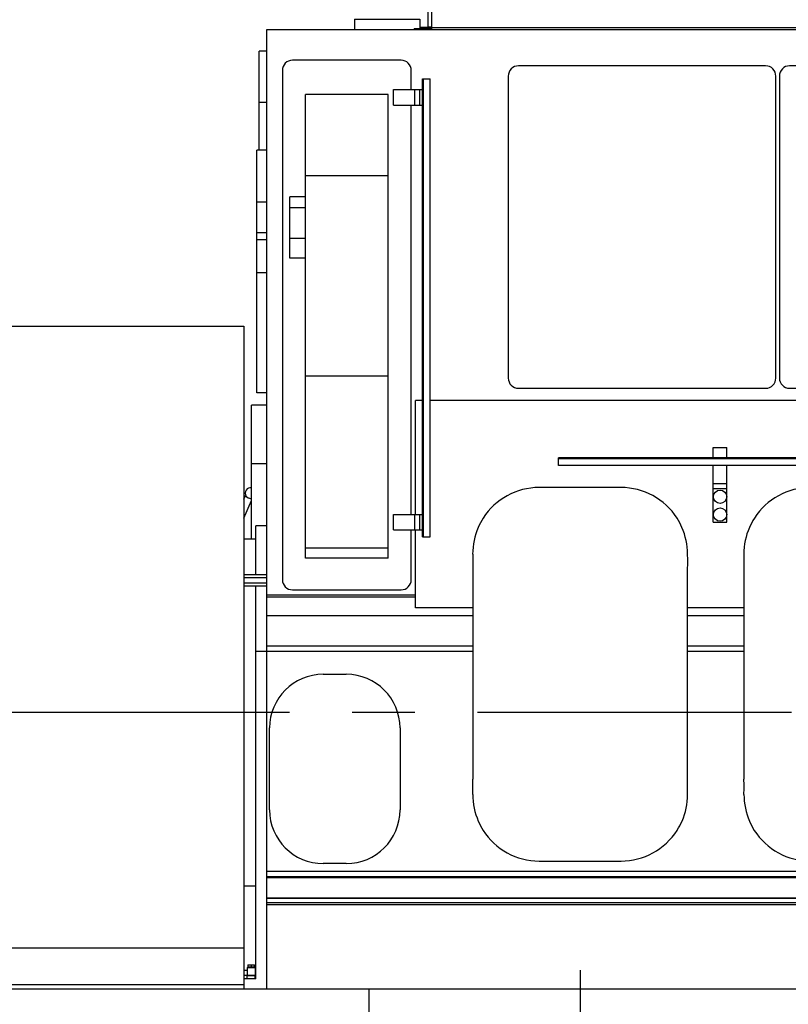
# Model space of a CAD drawing. Header units: millimetres. Extents: x 0 to 1189, y 0 to 841.
# Tile 12 of 193: x 258 to 318, y 221 to 298. Entities that reach past the tile are written whole.
import ezdxf
from ezdxf.enums import TextEntityAlignment as Align

# ---------------------------------------------------------------- set-up
doc = ezdxf.new("R2010")
doc.units = ezdxf.units.MM
doc.header["$LTSCALE"] = 65.395
doc.linetypes.add('CENTER', pattern=[0.6, 0.375, -0.075, 0.075, -0.075])
doc.layers.get('0').update_dxf_attribs({"linetype": 'CONTINUOUS'})
for name, color, linetype in [('1907_735000_02_ABL1368', 7, 'CONTINUOUS'), ('1917_735001_02_PBL1369', 7, 'CONTINUOUS'), ('32007_040000_TLKGS_KS_ABL1366', 7, 'CONTINUOUS'), ('32007_040000_TLKGS_KS_V_ABL1304', 7, 'CONTINUOUS'), ('32007_041000_TLKGS_KS_ABL1367', 7, 'CONTINUOUS'), ('32007_041000_TLKGS_KS_V_ABL1305', 7, 'CONTINUOUS'), ('32007_153200_14_ABL1197', 7, 'CONTINUOUS'), ('32007_153200_14_T1_PBL1301', 7, 'CONTINUOUS'), ('32067_030000_TLKGS_V_ABL1289', 7, 'CONTINUOUS'), ('32067_100000_TLKGS_V_ABL1290', 7, 'CONTINUOUS'), ('32067_300000_TLKGS_V_ABL1346', 7, 'CONTINUOUS'), ('6M32E_GENSET_GENERATOR_ABL1093', 7, 'CONTINUOUS'), ('6M32E_GENSET_VERROHRUNG_ABL1095', 7, 'CONTINUOUS'), ('D3870-A2-S-20_PBL1198', 7, 'CONTINUOUS'), ('D931_1-M8X55_PBL1294', 7, 'CONTINUOUS'), ('links_14_VBL1092', 7, 'CONTINUOUS'), ('RKD1000-20_PBL1308', 7, 'CONTINUOUS'), ('RKD1000-20_PBL1309', 7, 'CONTINUOUS')]:
    doc.layers.add(name, color=color, linetype=linetype)
doc.styles.get("Standard").update_dxf_attribs({"font": 'txt', "width": 0.6})
doc.dimstyles.new('DIMSTYLE_2', dxfattribs={"dimtxt": 3.5, "dimasz": 3.5, "dimexe": 1.8, "dimexo": 0, "dimgap": 0.875, "dimtad": 1, "dimlfac": 25, "dimdsep": 46, "dimtxsty": 'STANDARD', "dimblk": '_FILLED', "dimblk1": '_FILLED', "dimblk2": '_FILLED', "dimcen": 0.09, "dimadec": 0, "dimazin": 0, "dimtp": 2, "dimtm": 2, "dimtfac": 1, "dimtofl": 0, "dimtmove": 0, "dimatfit": 3, "dimldrblk": '_FILLED', "dimfxl": 1, "dimtolj": 1, "dimarcsym": 0})

# ---------------------------------------------------------------- blocks, each defined once
blk = doc.blocks.new('_FILLED')
at = {"color": 0, "linetype": 'BYBLOCK'}
blk.add_solid([(0, 0), (-1, 0.167), (-1, -0.167)], dxfattribs=at)
blk = doc.blocks.new('*D9')
at = {"color": 6, "linetype": 'CONTINUOUS'}
for p, q in [((302.087, 346.755), (105.047, 346.755)), ((106.847, 346.755), (106.847, 295.355)), ((106.847, 243.955), (106.847, 295.355)), ((111.847, 243.955), (105.047, 243.955))]:
    blk.add_line(p, q, dxfattribs=at)
at = {"color": 6, "linetype": 'CONTINUOUS', "xscale": 3.5, "yscale": 3.5, "zscale": 3.5}
for p, rotation in [((106.847, 346.755), 90), ((106.847, 243.955), 270)]:
    blk.add_blockref('_FILLED', p, dxfattribs=dict(at, rotation=rotation))
at = {"color": 6, "linetype": 'CONTINUOUS', "width": 0.672619}
blk.add_text('2570', height=3.5, rotation=90, dxfattribs=at).set_placement((105.972, 295.355), align=Align.CENTER)
blk = doc.blocks.new('*D10')
at = {"color": 6, "linetype": 'CONTINUOUS'}
for p, q in [((295.727, 361.555), (98.047, 361.555)), ((99.847, 361.555), (99.847, 302.755)), ((99.847, 243.955), (99.847, 302.755)), ((111.847, 243.955), (98.047, 243.955))]:
    blk.add_line(p, q, dxfattribs=at)
at = {"color": 6, "linetype": 'CONTINUOUS', "xscale": 3.5, "yscale": 3.5, "zscale": 3.5}
for p, rotation in [((99.847, 361.555), 90), ((99.847, 243.955), 270)]:
    blk.add_blockref('_FILLED', p, dxfattribs=dict(at, rotation=rotation))
at = {"color": 6, "linetype": 'CONTINUOUS', "width": 0.690476}
blk.add_text('2940', height=3.5, rotation=90, dxfattribs=at).set_placement((98.972, 302.755), align=Align.CENTER)
blk = doc.blocks.new('*D11')
at = {"color": 6, "linetype": 'CONTINUOUS'}
for p, q in [((316.379, 365.555), (91.047, 365.555)), ((92.847, 365.555), (92.847, 304.755)), ((92.847, 243.955), (92.847, 304.755)), ((111.847, 243.955), (91.047, 243.955))]:
    blk.add_line(p, q, dxfattribs=at)
at = {"color": 6, "linetype": 'CONTINUOUS', "xscale": 3.5, "yscale": 3.5, "zscale": 3.5}
for p, rotation in [((92.847, 365.555), 90), ((92.847, 243.955), 270)]:
    blk.add_blockref('_FILLED', p, dxfattribs=dict(at, rotation=rotation))
at = {"color": 6, "linetype": 'CONTINUOUS', "width": 0.672619}
blk.add_text('3040', height=3.5, rotation=90, dxfattribs=at).set_placement((91.972, 304.755), align=Align.CENTER)
blk = doc.blocks.new('*D12')
at = {"color": 6, "linetype": 'CONTINUOUS'}
for p, q in [((316.379, 380.155), (84.047, 380.155)), ((85.847, 380.155), (85.847, 312.055)), ((85.847, 243.955), (85.847, 312.055)), ((111.847, 243.955), (84.047, 243.955))]:
    blk.add_line(p, q, dxfattribs=at)
at = {"color": 6, "linetype": 'CONTINUOUS', "xscale": 3.5, "yscale": 3.5, "zscale": 3.5}
for p, rotation in [((85.847, 380.155), 90), ((85.847, 243.955), 270)]:
    blk.add_blockref('_FILLED', p, dxfattribs=dict(at, rotation=rotation))
at = {"color": 6, "linetype": 'CONTINUOUS', "width": 0.654762}
blk.add_text('3405', height=3.5, rotation=90, dxfattribs=at).set_placement((84.972, 312.055), align=Align.CENTER)
blk = doc.blocks.new('*D13')
at = {"color": 6, "linetype": 'CONTINUOUS'}
for p, q in [((469.447, 230.597), (469.447, 153.879)), ((302.087, 223.837), (302.087, 153.879)), ((302.087, 155.679), (385.767, 155.679)), ((469.447, 155.679), (385.767, 155.679))]:
    blk.add_line(p, q, dxfattribs=at)
at = {"color": 6, "linetype": 'CONTINUOUS', "xscale": 3.5, "yscale": 3.5, "zscale": 3.5, "rotation": 180}
blk.add_blockref('_FILLED', (302.087, 155.679), dxfattribs=at)
at = {"color": 6, "linetype": 'CONTINUOUS', "xscale": 3.5, "yscale": 3.5, "zscale": 3.5}
blk.add_blockref('_FILLED', (469.447, 155.679), dxfattribs=at)
at = {"color": 6, "linetype": 'CONTINUOUS', "width": 0.636905}
blk.add_text('4184', height=3.5, dxfattribs=at).set_placement((385.767, 156.554), align=Align.CENTER)
blk = doc.blocks.new('6M32E_GENSET_GENERATOR_T1_PBL1094', base_point=(293.698, 266.655))
at = {"layer": '6M32E_GENSET_GENERATOR_T1_PBL1094', "color": 2, "linetype": 'CENTER'}
blk.add_line((475.548, 243.955), (111.847, 243.955), dxfattribs=at)
blk = doc.blocks.new('6M32E_GENSET_GENERATOR_ABL1093', base_point=(293.698, 266.655))
at = {"layer": '6M32E_GENSET_GENERATOR_T1_PBL1094'}
blk.add_blockref('6M32E_GENSET_GENERATOR_T1_PBL1094', (293.698, 266.655), dxfattribs=at)
blk = doc.blocks.new('D3870-A2-S-20_PBL1198', base_point=(239.827, 223.395))
at = {"layer": 'D3870-A2-S-20_PBL1198', "color": 7, "linetype": 'CONTINUOUS'}
for p, q in [((239.417, 224.227), (239.347, 224.115)), ((239.347, 222.675), (239.347, 224.115)), ((240.243, 224.227), (239.417, 224.227)), ((240.307, 224.115), (240.243, 224.227)), ((240.307, 222.675), (240.307, 224.115)), ((240.243, 223.811), (239.417, 223.811)), ((239.417, 222.564), (239.347, 222.675)), ((239.417, 222.98), (240.243, 222.98)), ((240.243, 222.564), (239.417, 222.564)), ((240.307, 222.675), (240.243, 222.564))]:
    blk.add_line(p, q, dxfattribs=at)
for points, knots in [([(239.347, 224.019), (239.347, 224.037), (239.354, 224.11), (239.387, 224.179), (239.417, 224.227)], [0, 0, 0, 0, 0.239943, 1, 1, 1, 1]), ([(239.417, 223.811), (239.407, 223.828), (239.37, 223.891), (239.347, 223.965), (239.347, 224.019)], [0, 0, 0, 0, 0.264854, 1, 1, 1, 1]), ([(240.307, 224.019), (240.307, 224.037), (240.301, 224.11), (240.271, 224.179), (240.243, 224.227)], [0, 0, 0, 0, 0.241275, 1, 1, 1, 1]), ([(240.243, 223.811), (240.253, 223.828), (240.287, 223.892), (240.307, 223.965), (240.307, 224.019)], [0, 0, 0, 0, 0.263017, 1, 1, 1, 1]), ([(239.347, 222.772), (239.347, 222.79), (239.354, 222.863), (239.387, 222.932), (239.417, 222.98)], [0, 0, 0, 0, 0.239943, 1, 1, 1, 1]), ([(239.417, 222.564), (239.407, 222.581), (239.37, 222.644), (239.347, 222.718), (239.347, 222.772)], [0, 0, 0, 0, 0.264854, 1, 1, 1, 1]), ([(240.307, 222.772), (240.307, 222.79), (240.301, 222.863), (240.271, 222.932), (240.243, 222.98)], [0, 0, 0, 0, 0.241275, 1, 1, 1, 1]), ([(240.243, 222.564), (240.253, 222.581), (240.287, 222.645), (240.307, 222.718), (240.307, 222.772)], [0, 0, 0, 0, 0.263017, 1, 1, 1, 1])]:
    blk.add_open_spline(points, degree=3, knots=knots, dxfattribs=at)
for points in [[(239.347, 223.395), (239.347, 223.536), (239.375, 223.677), (239.417, 223.811)], [(239.417, 222.98), (239.375, 223.114), (239.347, 223.255), (239.347, 223.395)], [(240.307, 223.395), (240.307, 223.536), (240.282, 223.676), (240.243, 223.811)], [(240.243, 222.98), (240.282, 223.114), (240.307, 223.255), (240.307, 223.395)]]:
    blk.add_open_spline(points, degree=3, dxfattribs=at)
blk = doc.blocks.new('32007_153200_14_T1_PBL1301', base_point=(258.517, 223.395))
at = {"layer": '32007_153200_14_T1_PBL1301', "color": 7, "linetype": 'CONTINUOUS'}
for p, q in [((251.127, 223.795), (240.307, 223.795)), ((276.047, 223.795), (275.807, 223.795)), ((276.727, 223.795), (276.687, 223.795)), ((251.127, 222.995), (240.307, 222.995))]:
    blk.add_line(p, q, dxfattribs=at)
at = {"layer": '32007_153200_14_T1_PBL1301', "color": 2, "linetype": 'CENTER'}
for p, q in [((251.127, 223.395), (240.307, 223.395)), ((276.727, 223.395), (275.807, 223.395))]:
    blk.add_line(p, q, dxfattribs=at)
blk = doc.blocks.new('32007_153200_14_ABL1197', base_point=(258.037, 223.395))
at = {"layer": '32007_153200_14_T1_PBL1301'}
blk.add_blockref('32007_153200_14_T1_PBL1301', (258.517, 223.395), dxfattribs=at)
at = {"layer": 'D3870-A2-S-20_PBL1198'}
blk.add_blockref('D3870-A2-S-20_PBL1198', (239.827, 223.395), dxfattribs=at)
blk = doc.blocks.new('D931_1-M8X55_PBL1294', base_point=(276.367, 224.141))
at = {"layer": 'D931_1-M8X55_PBL1294', "color": 7, "linetype": 'CONTINUOUS'}
for p, q in [((276.107, 224.247), (276.108, 224.247)), ((276.107, 224.247), (276.107, 224.059)), ((276.627, 224.059), (276.107, 224.059)), ((276.108, 224.247), (276.627, 224.247)), ((276.135, 224.035), (276.135, 224.059)), ((276.367, 224.237), (276.367, 224.059)), ((276.599, 224.035), (276.599, 224.059)), ((276.627, 224.247), (276.627, 224.247)), ((276.627, 224.059), (276.627, 224.247))]:
    blk.add_line(p, q, dxfattribs=at)
for points in [[(276.107, 224.237), (276.15, 224.243), (276.237, 224.251), (276.324, 224.243), (276.367, 224.237)], [(276.367, 224.237), (276.41, 224.243), (276.497, 224.251), (276.584, 224.243), (276.627, 224.237)]]:
    blk.add_open_spline(points, degree=3, dxfattribs=at)
blk = doc.blocks.new('RKD1000-20_PBL1308', base_point=(276.367, 223.265))
at = {"layer": 'RKD1000-20_PBL1308', "color": 7, "linetype": 'CONTINUOUS'}
for p, q in [((276.687, 223.375), (276.047, 223.375)), ((276.047, 223.155), (276.047, 223.375)), ((276.687, 223.155), (276.687, 223.375))]:
    blk.add_line(p, q, dxfattribs=at)
blk = doc.blocks.new('RKD1000-20_PBL1309', base_point=(276.367, 223.725))
at = {"layer": 'RKD1000-20_PBL1309', "color": 7, "linetype": 'CONTINUOUS'}
for p, q in [((276.047, 224.035), (276.687, 224.035)), ((276.047, 224.035), (276.047, 223.415)), ((276.687, 224.035), (276.687, 223.415)), ((276.047, 223.415), (276.687, 223.415))]:
    blk.add_line(p, q, dxfattribs=at)
blk = doc.blocks.new('6M32E_GENSET_VERROHRUNG_ABL1095', base_point=(297.891, 254.215))
at = {"layer": '32007_153200_14_ABL1197'}
blk.add_blockref('32007_153200_14_ABL1197', (258.037, 223.395), dxfattribs=at)
at = {"layer": 'D931_1-M8X55_PBL1294'}
blk.add_blockref('D931_1-M8X55_PBL1294', (276.367, 224.141), dxfattribs=at)
at = {"layer": 'RKD1000-20_PBL1308'}
blk.add_blockref('RKD1000-20_PBL1308', (276.367, 223.265), dxfattribs=at)
at = {"layer": 'RKD1000-20_PBL1309'}
blk.add_blockref('RKD1000-20_PBL1309', (276.367, 223.725), dxfattribs=at)
blk = doc.blocks.new('6M32E_GENSET_GRUNDRAHMEN_T1_PBL1127', base_point=(293.067, 197.155))
at = {"layer": '6M32E_GENSET_GRUNDRAHMEN_T1_PBL1127', "color": 7, "linetype": 'CONTINUOUS'}
for p, q in [((135.007, 222.355), (414.007, 222.355)), ((285.607, 200.755), (285.607, 222.355))]:
    blk.add_line(p, q, dxfattribs=at)
blk = doc.blocks.new('6M32E_GENSET_GRUNDRAHMEN_ABL1126', base_point=(293.067, 197.155))
at = {"layer": '6M32E_GENSET_GRUNDRAHMEN_T1_PBL1127'}
blk.add_blockref('6M32E_GENSET_GRUNDRAHMEN_T1_PBL1127', (293.067, 197.155), dxfattribs=at)
blk = doc.blocks.new('6M32E_GENSET_SCHUTZHAUBE_T1_PBL1246', base_point=(260.467, 248.255))
at = {"layer": '6M32E_GENSET_SCHUTZHAUBE_T1_PBL1246', "color": 7, "linetype": 'CONTINUOUS'}
for p, q in [((251.127, 274.155), (251.127, 222.355)), ((251.127, 274.155), (275.807, 274.155)), ((275.807, 274.155), (275.807, 222.355)), ((250.887, 234.755), (250.887, 255.755)), ((251.127, 255.755), (250.887, 255.755)), ((245.127, 234.755), (245.127, 253.755)), ((250.887, 253.755), (245.127, 253.755)), ((251.127, 234.755), (245.127, 234.755)), ((275.807, 225.555), (251.127, 225.555)), ((275.807, 222.675), (251.127, 222.675))]:
    blk.add_line(p, q, dxfattribs=at)
at = {"layer": '6M32E_GENSET_SCHUTZHAUBE_T1_PBL1246', "color": 9, "linetype": 'CONTINUOUS'}
blk.add_line((275.807, 243.955), (245.127, 243.955), dxfattribs=at)
blk = doc.blocks.new('6M32E_GENSET_SCHUTZHAUBE_ABL1245', base_point=(260.467, 248.255))
at = {"layer": '6M32E_GENSET_SCHUTZHAUBE_T1_PBL1246'}
blk.add_blockref('6M32E_GENSET_SCHUTZHAUBE_T1_PBL1246', (260.467, 248.255), dxfattribs=at)
blk = doc.blocks.new('1937_111000_09_SIMPLE1_T1_D_PBL1319', base_point=(356.447, 259.855))
at = {"layer": '1937_111000_09_SIMPLE1_T1_D_PBL1319', "color": 7, "linetype": 'CONTINUOUS'}
for p, q in [((277.607, 222.355), (277.607, 297.355)), ((277.607, 297.355), (414.007, 297.355)), ((276.407, 257.527), (276.407, 267.995)), ((277.607, 267.995), (276.407, 267.995)), ((289.207, 259.455), (289.207, 268.355)), ((289.767, 268.355), (289.207, 268.355)), ((414.007, 268.355), (290.367, 268.355)), ((289.207, 252.147), (289.207, 258.255)), ((277.607, 253.155), (289.207, 253.155)), ((293.694, 252.147), (289.207, 252.147)), ((314.894, 252.147), (310.48, 252.147)), ((277.607, 248.756), (293.694, 248.756)), ((310.48, 248.756), (314.894, 248.756)), ((277.607, 231.555), (414.007, 231.555)), ((277.607, 229.454), (414.007, 229.454)), ((277.607, 228.955), (414.007, 228.955))]:
    blk.add_line(p, q, dxfattribs=at)
at = {"layer": '1937_111000_09_SIMPLE1_T1_D_PBL1319', "color": 9, "linetype": 'CONTINUOUS'}
for p, q in [((277.607, 263.395), (276.407, 263.395)), ((277.607, 253.016), (289.207, 253.016)), ((277.607, 251.558), (293.694, 251.558)), ((310.48, 251.558), (314.894, 251.558)), ((277.607, 249.19), (293.694, 249.19)), ((310.48, 249.19), (314.894, 249.19)), ((277.607, 231.155), (414.007, 231.155)), ((277.607, 231.075), (414.007, 231.075)), ((277.607, 229.476), (414.007, 229.476)), ((277.607, 229.115), (414.007, 229.115))]:
    blk.add_line(p, q, dxfattribs=at)
blk = doc.blocks.new('1937_111000_09_SIMPLE1_D_ABL1318', base_point=(356.447, 259.855))
at = {"layer": '1937_111000_09_SIMPLE1_T1_D_PBL1319'}
blk.add_blockref('1937_111000_09_SIMPLE1_T1_D_PBL1319', (356.447, 259.855), dxfattribs=at)
blk = doc.blocks.new('1937_111200_09_SIMPLE1_T10_B_PBL1322', base_point=(282.907, 239.555))
at = {"layer": '1937_111200_09_SIMPLE1_T10_B_PBL1322', "color": 7, "linetype": 'CONTINUOUS'}
for p, q in [((282.007, 246.955), (283.807, 246.955)), ((277.807, 236.355), (277.807, 242.755)), ((288.007, 242.755), (288.007, 236.355)), ((283.807, 232.155), (282.007, 232.155))]:
    blk.add_line(p, q, dxfattribs=at)
for centre, start, end in [((282.007, 242.755), 90, 180), ((283.807, 242.755), 0, 90), ((282.007, 236.355), 180, 270), ((283.807, 236.355), 270, 360)]:
    blk.add_arc(centre, 4.2, start, end, dxfattribs=at)
blk = doc.blocks.new('1937_111200_09_SIMPLE1_T12_B_PBL1324', base_point=(302.084, 246.955))
at = {"layer": '1937_111200_09_SIMPLE1_T12_B_PBL1324', "color": 7, "linetype": 'CONTINUOUS'}
for p, q in [((305.287, 261.555), (298.879, 261.555)), ((293.687, 256.349), (293.694, 255.164)), ((293.694, 255.164), (293.694, 238.756)), ((310.48, 238.75), (310.48, 255.158)), ((310.487, 237.551), (310.48, 238.75)), ((309.667, 234.752), (309.675, 234.764)), ((298.888, 232.355), (305.287, 232.355))]:
    blk.add_line(p, q, dxfattribs=at)
for centre, radius, start, end in [((298.895, 256.342), 5.214, 90.17319, 147.21732), ((305.287, 256.355), 5.2, 32.69397, 90), ((298.845, 256.374), 5.154, 147.21732, 156.50562), ((305.307, 256.42), 5.149, 22.99226, 32.20556), ((298.887, 256.355), 5.201, 156.50562, 180.06681), ((305.287, 256.355), 5.192, 359.98279, 23.56451), ((300.802, 255.752), 9.697, 356.48901, 3.55703), ((266.057, 238.154), 27.644, 358.77532, 1.24825), ((298.887, 237.555), 5.193, 179.91781, 203.63011), ((305.287, 237.555), 5.2, 336.5214, 359.95369), ((298.866, 237.495), 5.15, 203.11045, 212.14545), ((305.332, 237.528), 5.148, 327.52094, 336.5982), ((298.887, 237.555), 5.2, 212.5834, 270.00309), ((305.287, 237.555), 5.2, 270, 327.37003)]:
    blk.add_arc(centre, radius, start, end, dxfattribs=at)
blk = doc.blocks.new('1937_111200_09_SIMPLE1_T12_B_PBL1325', base_point=(323.284, 246.955))
at = {"layer": '1937_111200_09_SIMPLE1_T12_B_PBL1325', "color": 7, "linetype": 'CONTINUOUS'}
for p, q in [((326.487, 261.555), (320.079, 261.555)), ((314.886, 256.349), (314.894, 255.164)), ((314.894, 255.164), (314.894, 238.756)), ((331.68, 238.75), (331.68, 255.158)), ((331.687, 237.551), (331.68, 238.75)), ((330.866, 234.752), (330.874, 234.764)), ((320.087, 232.355), (326.487, 232.355))]:
    blk.add_line(p, q, dxfattribs=at)
for centre, radius, start, end in [((320.095, 256.342), 5.214, 90.17319, 147.21732), ((326.487, 256.355), 5.2, 32.69397, 90), ((320.044, 256.374), 5.154, 147.21732, 156.50562), ((326.506, 256.42), 5.149, 22.99226, 32.20556), ((320.087, 256.355), 5.201, 156.50562, 180.06681), ((326.487, 256.355), 5.192, 359.98279, 23.56451), ((322.001, 255.752), 9.697, 356.48901, 3.55703), ((287.256, 238.154), 27.644, 358.77532, 1.24825), ((320.087, 237.555), 5.193, 179.91781, 203.63011), ((326.487, 237.555), 5.2, 336.5214, 359.95369), ((320.066, 237.495), 5.15, 203.11045, 212.14545), ((326.532, 237.528), 5.148, 327.52094, 336.5982), ((320.087, 237.555), 5.2, 212.5834, 270.00309), ((326.487, 237.555), 5.2, 270, 327.37003)]:
    blk.add_arc(centre, radius, start, end, dxfattribs=at)
blk = doc.blocks.new('1937_111200_09_SIMPLE1_T2_B_PBL1332', base_point=(277.308, 291.792))
at = {"layer": '1937_111200_09_SIMPLE1_T2_B_PBL1332', "color": 7, "linetype": 'CONTINUOUS'}
for p in [(277.008, 287.93), (277.608, 295.655)]:
    blk.add_line(p, (277.008, 295.655), dxfattribs=at)
at = {"layer": '1937_111200_09_SIMPLE1_T2_B_PBL1332', "color": 9, "linetype": 'CONTINUOUS'}
blk.add_line((277.608, 291.655), (277.008, 291.655), dxfattribs=at)
blk = doc.blocks.new('1937_111200_09_SIMPLE1_T1_B_PBL1333', base_point=(283.848, 274.255))
at = {"layer": '1937_111200_09_SIMPLE1_T1_B_PBL1333', "color": 7, "linetype": 'CONTINUOUS'}
for p, q in [((288.087, 294.955), (279.608, 294.955)), ((278.808, 294.155), (278.808, 254.355)), ((288.887, 292.655), (288.887, 294.155)), ((280.631, 256.035), (280.631, 292.273)), ((287.071, 292.273), (280.631, 292.273)), ((287.071, 256.035), (287.071, 292.273)), ((288.887, 259.455), (288.887, 291.455)), ((279.407, 279.475), (279.407, 284.287)), ((280.631, 284.287), (279.407, 284.287)), ((280.631, 279.475), (279.407, 279.475)), ((288.887, 254.355), (288.887, 258.255)), ((279.608, 253.555), (288.087, 253.555))]:
    blk.add_line(p, q, dxfattribs=at)
at = {"layer": '1937_111200_09_SIMPLE1_T1_B_PBL1333', "color": 9, "linetype": 'CONTINUOUS'}
for p, q in [((287.071, 285.925), (280.631, 285.925)), ((280.631, 283.424), (279.407, 283.424)), ((280.631, 281.012), (279.407, 281.012)), ((287.071, 270.264), (280.631, 270.264)), ((287.071, 256.8), (280.631, 256.8)), ((287.071, 256.035), (280.631, 256.035))]:
    blk.add_line(p, q, dxfattribs=at)
at = {"layer": '1937_111200_09_SIMPLE1_T1_B_PBL1333', "color": 7, "linetype": 'CONTINUOUS'}
for centre, start, end in [((279.608, 294.155), 90, 180), ((288.087, 294.155), 0, 90), ((279.608, 254.355), 180, 270), ((288.087, 254.355), 270, 360)]:
    blk.add_arc(centre, 0.8, start, end, dxfattribs=at)
blk = doc.blocks.new('1937_111200_09_SIMPLE1_T7_B_PBL1394', base_point=(306.927, 281.915))
at = {"layer": '1937_111200_09_SIMPLE1_T7_B_PBL1394', "color": 7, "linetype": 'CONTINUOUS'}
for p, q in [((316.588, 294.516), (297.267, 294.516)), ((296.467, 293.716), (296.467, 270.115)), ((317.388, 270.115), (317.388, 293.716)), ((297.267, 269.315), (316.588, 269.315))]:
    blk.add_line(p, q, dxfattribs=at)
for centre, start, end in [((297.267, 293.716), 90, 180), ((316.588, 293.716), 0, 90), ((297.267, 270.115), 180, 270), ((316.588, 270.115), 270, 360)]:
    blk.add_arc(centre, 0.8, start, end, dxfattribs=at)
blk = doc.blocks.new('1937_111200_09_SIMPLE1_T7_B_PBL1409', base_point=(328.124, 281.915))
at = {"layer": '1937_111200_09_SIMPLE1_T7_B_PBL1409', "color": 7, "linetype": 'CONTINUOUS'}
for p, q in [((337.784, 294.516), (318.464, 294.516)), ((317.664, 293.716), (317.664, 270.115)), ((338.584, 270.115), (338.584, 293.716)), ((318.464, 269.315), (337.784, 269.315))]:
    blk.add_line(p, q, dxfattribs=at)
for centre, start, end in [((318.464, 293.716), 90, 180), ((337.784, 293.716), 0, 90), ((318.464, 270.115), 180, 270), ((337.784, 270.115), 270, 360)]:
    blk.add_arc(centre, 0.8, start, end, dxfattribs=at)
blk = doc.blocks.new('1937_111200_09_SIMPLE1_B_ABL1321', base_point=(356.048, 263.905))
at = {"layer": '1937_111200_09_SIMPLE1_T10_B_PBL1322'}
blk.add_blockref('1937_111200_09_SIMPLE1_T10_B_PBL1322', (282.907, 239.555), dxfattribs=at)
at = {"layer": '1937_111200_09_SIMPLE1_T12_B_PBL1324'}
blk.add_blockref('1937_111200_09_SIMPLE1_T12_B_PBL1324', (302.084, 246.955), dxfattribs=at)
at = {"layer": '1937_111200_09_SIMPLE1_T12_B_PBL1325'}
blk.add_blockref('1937_111200_09_SIMPLE1_T12_B_PBL1325', (323.284, 246.955), dxfattribs=at)
at = {"layer": '1937_111200_09_SIMPLE1_T1_B_PBL1333'}
blk.add_blockref('1937_111200_09_SIMPLE1_T1_B_PBL1333', (283.848, 274.255), dxfattribs=at)
at = {"layer": '1937_111200_09_SIMPLE1_T2_B_PBL1332'}
blk.add_blockref('1937_111200_09_SIMPLE1_T2_B_PBL1332', (277.308, 291.792), dxfattribs=at)
at = {"layer": '1937_111200_09_SIMPLE1_T7_B_PBL1394'}
blk.add_blockref('1937_111200_09_SIMPLE1_T7_B_PBL1394', (306.927, 281.915), dxfattribs=at)
at = {"layer": '1937_111200_09_SIMPLE1_T7_B_PBL1409'}
blk.add_blockref('1937_111200_09_SIMPLE1_T7_B_PBL1409', (328.124, 281.915), dxfattribs=at)
blk = doc.blocks.new('32007_116500_01_SIMPLE1_T2_X_PBL1342', base_point=(287.007, 297.755))
at = {"layer": '32007_116500_01_SIMPLE1_T2_X_PBL1342', "color": 7, "linetype": 'CONTINUOUS'}
for p, q in [((284.447, 298.155), (284.447, 297.355)), ((284.447, 298.155), (289.567, 298.155)), ((289.567, 298.155), (289.567, 297.415))]:
    blk.add_line(p, q, dxfattribs=at)
blk = doc.blocks.new('32007_116500_01_SIMPLE1_X#AF3_ABL1341', base_point=(355.807, 311.815))
at = {"layer": '32007_116500_01_SIMPLE1_T2_X_PBL1342'}
blk.add_blockref('32007_116500_01_SIMPLE1_T2_X_PBL1342', (287.007, 297.755), dxfattribs=at)
blk = doc.blocks.new('32067_171000_01_SIMPLE1_T2_X_PBL1353', base_point=(289.794, 307.99))
at = {"layer": '32067_171000_01_SIMPLE1_T2_X_PBL1353', "color": 7, "linetype": 'CONTINUOUS'}
for p, q in [((290.221, 299.995), (290.221, 318.625)), ((290.487, 318.625), (290.221, 318.625)), ((290.221, 297.543), (290.221, 298.715)), ((289.101, 297.355), (289.101, 297.415)), ((290.487, 297.415), (289.101, 297.415)), ((289.103, 297.355), (289.103, 297.415)), ((289.503, 297.355), (289.503, 297.415)), ((290.487, 297.543), (290.221, 297.543)), ((290.243, 297.355), (290.243, 297.415))]:
    blk.add_line(p, q, dxfattribs=at)
blk = doc.blocks.new('32067_171000_01_SIMPLE1_T1_X_PBL1354', base_point=(357.207, 308.751))
at = {"layer": '32067_171000_01_SIMPLE1_T1_X_PBL1354', "color": 7, "linetype": 'CONTINUOUS'}
blk.add_line((290.487, 297.355), (290.487, 320.147), dxfattribs=at)
at = {"layer": '32067_171000_01_SIMPLE1_T1_X_PBL1354', "color": 9, "linetype": 'CONTINUOUS'}
blk.add_line((290.487, 297.515), (414.007, 297.515), dxfattribs=at)
blk = doc.blocks.new('32067_171000_01_SIMPLE1_X_ABL1352', base_point=(356.594, 309.455))
at = {"layer": '32067_171000_01_SIMPLE1_T1_X_PBL1354'}
blk.add_blockref('32067_171000_01_SIMPLE1_T1_X_PBL1354', (357.207, 308.751), dxfattribs=at)
at = {"layer": '32067_171000_01_SIMPLE1_T2_X_PBL1353'}
blk.add_blockref('32067_171000_01_SIMPLE1_T2_X_PBL1353', (289.794, 307.99), dxfattribs=at)
blk = doc.blocks.new('32067_100000_TLKGS_V_ABL1290', base_point=(357.287, 272.995))
at = {"layer": '1937_111000_09_SIMPLE1_D_ABL1318'}
blk.add_blockref('1937_111000_09_SIMPLE1_D_ABL1318', (356.447, 259.855), dxfattribs=at)
at = {"layer": '1937_111200_09_SIMPLE1_B_ABL1321'}
blk.add_blockref('1937_111200_09_SIMPLE1_B_ABL1321', (356.048, 263.905), dxfattribs=at)
at = {"layer": '32007_116500_01_SIMPLE1_X#AF3_ABL1341'}
blk.add_blockref('32007_116500_01_SIMPLE1_X#AF3_ABL1341', (355.807, 311.815), dxfattribs=at)
at = {"layer": '32067_171000_01_SIMPLE1_X_ABL1352'}
blk.add_blockref('32067_171000_01_SIMPLE1_X_ABL1352', (356.594, 309.455), dxfattribs=at)
blk = doc.blocks.new('32007_390200_01_SIMPLE1_T1_X_PBL1348', base_point=(288.987, 277.615))
at = {"layer": '32007_390200_01_SIMPLE1_T1_X_PBL1348', "color": 7, "linetype": 'CONTINUOUS'}
for p, q in [((289.567, 297.535), (290.487, 297.535)), ((289.767, 257.695), (289.767, 293.495)), ((289.767, 293.495), (290.367, 293.495)), ((290.367, 257.695), (290.367, 293.495)), ((287.487, 291.455), (287.487, 292.655)), ((287.487, 292.655), (289.767, 292.655)), ((289.567, 291.455), (289.567, 292.655)), ((287.487, 291.455), (289.767, 291.455)), ((287.487, 258.255), (287.487, 259.455)), ((287.487, 259.455), (289.767, 259.455)), ((289.567, 258.255), (289.567, 259.455)), ((287.487, 258.255), (289.767, 258.255)), ((289.767, 257.695), (290.367, 257.695))]:
    blk.add_line(p, q, dxfattribs=at)
at = {"layer": '32007_390200_01_SIMPLE1_T1_X_PBL1348', "color": 9, "linetype": 'CONTINUOUS'}
for p, q in [((289.847, 257.695), (289.847, 293.495)), ((289.167, 291.455), (289.167, 292.655)), ((289.167, 258.255), (289.167, 259.455))]:
    blk.add_line(p, q, dxfattribs=at)
blk = doc.blocks.new('32007_390200_01_SIMPLE1_X#AF0_ABL1347', base_point=(288.987, 277.615))
at = {"layer": '32007_390200_01_SIMPLE1_T1_X_PBL1348'}
blk.add_blockref('32007_390200_01_SIMPLE1_T1_X_PBL1348', (288.987, 277.615), dxfattribs=at)
blk = doc.blocks.new('32067_390200_01_SIMPLE1_T1_X_PBL1382', base_point=(359.977, 261.755))
at = {"layer": '32067_390200_01_SIMPLE1_T1_X_PBL1382', "color": 7, "linetype": 'CONTINUOUS'}
for p, q in [((312.487, 264.675), (313.567, 264.675)), ((312.487, 263.875), (312.487, 264.675)), ((313.567, 263.875), (313.567, 264.675)), ((333.687, 264.675), (334.767, 264.675)), ((333.687, 263.875), (333.687, 264.675)), ((334.767, 263.875), (334.767, 264.675)), ((354.887, 264.675), (355.967, 264.675)), ((354.887, 263.875), (354.887, 264.675)), ((355.967, 263.875), (355.967, 264.675)), ((376.087, 264.675), (377.167, 264.675)), ((376.087, 263.875), (376.087, 264.675)), ((377.167, 263.875), (377.167, 264.675)), ((397.287, 264.675), (398.367, 264.675)), ((397.287, 263.875), (397.287, 264.675)), ((398.367, 263.875), (398.367, 264.675)), ((418.487, 264.675), (419.567, 264.675)), ((418.487, 258.835), (418.487, 264.675)), ((419.567, 258.835), (419.567, 264.675)), ((300.387, 263.275), (300.387, 263.875)), ((413.067, 263.875), (300.387, 263.875)), ((412.387, 263.275), (300.387, 263.275)), ((312.487, 258.835), (312.487, 263.275)), ((313.567, 258.835), (313.567, 263.275)), ((333.687, 258.835), (333.687, 263.275)), ((334.767, 258.835), (334.767, 263.275)), ((354.887, 258.835), (354.887, 263.275)), ((355.967, 258.835), (355.967, 263.275)), ((376.087, 258.835), (376.087, 263.275)), ((377.167, 258.835), (377.167, 263.275)), ((397.287, 258.835), (397.287, 263.275)), ((398.367, 258.835), (398.367, 263.275)), ((414.007, 263.875), (413.667, 263.875)), ((419.567, 263.875), (417.607, 263.875)), ((418.487, 263.275), (418.243, 263.275)), ((418.487, 263.795), (419.567, 263.795)), ((312.487, 261.483), (313.567, 261.483)), ((333.687, 261.483), (334.767, 261.483)), ((354.887, 261.483), (355.967, 261.483)), ((376.087, 261.483), (377.167, 261.483)), ((397.287, 261.483), (398.367, 261.483)), ((418.487, 261.483), (419.567, 261.483)), ((312.487, 258.835), (313.567, 258.835)), ((333.687, 258.835), (334.767, 258.835)), ((354.887, 258.835), (355.967, 258.835)), ((376.087, 258.835), (377.167, 258.835)), ((397.287, 258.835), (398.367, 258.835)), ((418.487, 258.835), (419.567, 258.835))]:
    blk.add_line(p, q, dxfattribs=at)
at = {"layer": '32067_390200_01_SIMPLE1_T1_X_PBL1382', "color": 9, "linetype": 'CONTINUOUS'}
for p, q in [((413.067, 263.795), (300.387, 263.795)), ((414.007, 263.795), (413.667, 263.795)), ((418.487, 263.795), (417.607, 263.795)), ((418.487, 263.395), (419.567, 263.395)), ((312.487, 261.875), (313.567, 261.875)), ((333.687, 261.875), (334.767, 261.875)), ((354.887, 261.875), (355.967, 261.875)), ((376.087, 261.875), (377.167, 261.875)), ((397.287, 261.875), (398.367, 261.875)), ((418.487, 261.875), (419.567, 261.875))]:
    blk.add_line(p, q, dxfattribs=at)
at = {"layer": '32067_390200_01_SIMPLE1_T1_X_PBL1382', "color": 7, "linetype": 'CONTINUOUS'}
for centre in [(313.027, 260.835), (334.227, 260.835), (355.427, 260.835), (376.627, 260.835), (397.827, 260.835), (419.027, 260.835), (313.027, 259.435), (334.227, 259.435), (355.427, 259.435), (376.627, 259.435), (397.827, 259.435), (419.027, 259.435)]:
    blk.add_circle(centre, 0.52, dxfattribs=at)
blk = doc.blocks.new('32067_390200_01_SIMPLE1_X_ABL1381', base_point=(359.977, 261.755))
at = {"layer": '32067_390200_01_SIMPLE1_T1_X_PBL1382'}
blk.add_blockref('32067_390200_01_SIMPLE1_T1_X_PBL1382', (359.977, 261.755), dxfattribs=at)
blk = doc.blocks.new('32067_300000_TLKGS_V_ABL1346', base_point=(353.527, 277.615))
at = {"layer": '32007_390200_01_SIMPLE1_X#AF0_ABL1347'}
blk.add_blockref('32007_390200_01_SIMPLE1_X#AF0_ABL1347', (288.987, 277.615), dxfattribs=at)
at = {"layer": '32067_390200_01_SIMPLE1_X_ABL1381'}
blk.add_blockref('32067_390200_01_SIMPLE1_X_ABL1381', (359.977, 261.755), dxfattribs=at)
blk = doc.blocks.new('32067_030000_TLKGS_V_ABL1289', base_point=(383.857, 288.845))
at = {"layer": '32067_100000_TLKGS_V_ABL1290'}
blk.add_blockref('32067_100000_TLKGS_V_ABL1290', (357.287, 272.995), dxfattribs=at)
at = {"layer": '32067_300000_TLKGS_V_ABL1346'}
blk.add_blockref('32067_300000_TLKGS_V_ABL1346', (353.527, 277.615), dxfattribs=at)
blk = doc.blocks.new('1907_734000_04_SIMPLE1_T1_C_PBL1307', base_point=(276.707, 240.855))
at = {"layer": '1907_734000_04_SIMPLE1_T1_C_PBL1307', "color": 7, "linetype": 'CONTINUOUS'}
for p, q in [((276.727, 254.722), (276.727, 258.555)), ((277.607, 258.555), (276.727, 258.555)), ((276.727, 257.527), (275.807, 257.527)), ((276.727, 223.155), (276.727, 253.845)), ((276.727, 230.384), (275.807, 230.384)), ((276.727, 223.155), (275.807, 223.155))]:
    blk.add_line(p, q, dxfattribs=at)
at = {"layer": '1907_734000_04_SIMPLE1_T1_C_PBL1307', "color": 9, "linetype": 'CONTINUOUS'}
blk.add_line((277.607, 248.722), (276.727, 248.722), dxfattribs=at)
blk = doc.blocks.new('1907_734000_04_SIMPLE1_C_ABL1306', base_point=(276.707, 240.855))
at = {"layer": '1907_734000_04_SIMPLE1_T1_C_PBL1307'}
blk.add_blockref('1907_734000_04_SIMPLE1_T1_C_PBL1307', (276.707, 240.855), dxfattribs=at)
blk = doc.blocks.new('32007_313000_01_SIMPLE1_T1_X_PBL1331', base_point=(277.207, 278.442))
at = {"layer": '32007_313000_01_SIMPLE1_T1_X_PBL1331', "color": 7, "linetype": 'CONTINUOUS'}
for p, q in [((276.807, 268.955), (276.807, 287.93)), ((277.607, 287.93), (276.807, 287.93)), ((277.607, 283.868), (276.807, 283.868)), ((277.607, 281.463), (276.807, 281.463)), ((277.607, 278.329), (276.807, 278.329)), ((277.607, 268.955), (276.807, 268.955))]:
    blk.add_line(p, q, dxfattribs=at)
at = {"layer": '32007_313000_01_SIMPLE1_T1_X_PBL1331', "color": 9, "linetype": 'CONTINUOUS'}
blk.add_line((277.607, 280.906), (276.807, 280.906), dxfattribs=at)
blk = doc.blocks.new('32007_313000_01_SIMPLE1_X_ABL1330', base_point=(277.207, 278.442))
at = {"layer": '32007_313000_01_SIMPLE1_T1_X_PBL1331'}
blk.add_blockref('32007_313000_01_SIMPLE1_T1_X_PBL1331', (277.207, 278.442), dxfattribs=at)
blk = doc.blocks.new('1907_733000_06_SIMPLE1_T2_A_PBL1360', base_point=(276.108, 260.346))
at = {"layer": '1907_733000_06_SIMPLE1_T2_A_PBL1360', "color": 7, "linetype": 'CONTINUOUS'}
for p, q in [((275.807, 260.652), (275.933, 260.939)), ((275.807, 259.155), (276.407, 260.526))]:
    blk.add_line(p, q, dxfattribs=at)
for centre, radius, start, end in [((276.334, 261.107), 0.436, 80.29352, 213.28781), ((276.334, 261.106), 0.435, 279.45018, 279.67732)]:
    blk.add_arc(centre, radius, start, end, dxfattribs=at)
for points, knots in [([(276.164, 260.719), (276.143, 260.728), (276.07, 260.765), (276.002, 260.818), (275.97, 260.868)], [0, 0, 0, 0, 0.276554, 1, 1, 1, 1]), ([(276.406, 260.677), (276.388, 260.674), (276.305, 260.67), (276.223, 260.693), (276.164, 260.719)], [0, 0, 0, 0, 0.217309, 1, 1, 1, 1])]:
    blk.add_open_spline(points, degree=3, knots=knots, dxfattribs=at)
blk = doc.blocks.new('1907_733000_06_SIMPLE1_A_ABL1359', base_point=(276.108, 260.346))
at = {"layer": '1907_733000_06_SIMPLE1_T2_A_PBL1360'}
blk.add_blockref('1907_733000_06_SIMPLE1_T2_A_PBL1360', (276.108, 260.346), dxfattribs=at)
blk = doc.blocks.new('32007_041000_TLKGS_KS_V_ABL1305', base_point=(276.707, 255.542))
at = {"layer": '1907_733000_06_SIMPLE1_A_ABL1359'}
blk.add_blockref('1907_733000_06_SIMPLE1_A_ABL1359', (276.108, 260.346), dxfattribs=at)
at = {"layer": '1907_734000_04_SIMPLE1_C_ABL1306'}
blk.add_blockref('1907_734000_04_SIMPLE1_C_ABL1306', (276.707, 240.855), dxfattribs=at)
at = {"layer": '32007_313000_01_SIMPLE1_X_ABL1330'}
blk.add_blockref('32007_313000_01_SIMPLE1_X_ABL1330', (277.207, 278.442), dxfattribs=at)
blk = doc.blocks.new('32007_040000_TLKGS_KS_V_ABL1304', base_point=(276.707, 255.542))
at = {"layer": '32007_041000_TLKGS_KS_V_ABL1305'}
blk.add_blockref('32007_041000_TLKGS_KS_V_ABL1305', (276.707, 255.542), dxfattribs=at)
blk = doc.blocks.new('1917_735001_02_PBL1369', base_point=(276.707, 254.283))
at = {"layer": '1917_735001_02_PBL1369', "color": 7, "linetype": 'CONTINUOUS'}
for p, q in [((277.607, 254.722), (275.807, 254.722)), ((277.607, 254.503), (275.807, 254.503)), ((277.607, 254.064), (275.807, 254.064)), ((277.607, 253.845), (275.807, 253.845))]:
    blk.add_line(p, q, dxfattribs=at)
blk = doc.blocks.new('1907_735000_02_ABL1368', base_point=(276.707, 254.283))
at = {"layer": '1917_735001_02_PBL1369'}
blk.add_blockref('1917_735001_02_PBL1369', (276.707, 254.283), dxfattribs=at)
blk = doc.blocks.new('32007_041000_TLKGS_KS_ABL1367', base_point=(276.707, 254.283))
at = {"layer": '1907_735000_02_ABL1368'}
blk.add_blockref('1907_735000_02_ABL1368', (276.707, 254.283), dxfattribs=at)
blk = doc.blocks.new('32007_040000_TLKGS_KS_ABL1366', base_point=(276.707, 254.283))
at = {"layer": '32007_041000_TLKGS_KS_ABL1367'}
blk.add_blockref('32007_041000_TLKGS_KS_ABL1367', (276.707, 254.283), dxfattribs=at)
blk = doc.blocks.new('32067_000000_TLKGS_MARKETING_ABL1251', base_point=(384.777, 288.845))
at = {"layer": '32007_040000_TLKGS_KS_ABL1366'}
blk.add_blockref('32007_040000_TLKGS_KS_ABL1366', (276.707, 254.283), dxfattribs=at)
at = {"layer": '32007_040000_TLKGS_KS_V_ABL1304'}
blk.add_blockref('32007_040000_TLKGS_KS_V_ABL1304', (276.707, 255.542), dxfattribs=at)
at = {"layer": '32067_030000_TLKGS_V_ABL1289'}
blk.add_blockref('32067_030000_TLKGS_V_ABL1289', (383.857, 288.845), dxfattribs=at)
blk = doc.blocks.new('LINKS_14_VBL1092', base_point=(312.043, 276.055))
at = {"layer": '32067_000000_TLKGS_MARKETING_ABL1251'}
blk.add_blockref('32067_000000_TLKGS_MARKETING_ABL1251', (384.777, 288.845), dxfattribs=at)
at = {"layer": '6M32E_GENSET_GENERATOR_ABL1093'}
blk.add_blockref('6M32E_GENSET_GENERATOR_ABL1093', (293.698, 266.655), dxfattribs=at)
at = {"layer": '6M32E_GENSET_GRUNDRAHMEN_ABL1126'}
blk.add_blockref('6M32E_GENSET_GRUNDRAHMEN_ABL1126', (293.067, 197.155), dxfattribs=at)
at = {"layer": '6M32E_GENSET_SCHUTZHAUBE_ABL1245'}
blk.add_blockref('6M32E_GENSET_SCHUTZHAUBE_ABL1245', (260.467, 248.255), dxfattribs=at)
at = {"layer": '6M32E_GENSET_VERROHRUNG_ABL1095'}
blk.add_blockref('6M32E_GENSET_VERROHRUNG_ABL1095', (297.891, 254.215), dxfattribs=at)

msp = doc.modelspace()

# ---------------------------------------------------------------- block references
at = {"layer": 'links_14_VBL1092'}
msp.add_blockref('LINKS_14_VBL1092', (312.04282, 276.05542), dxfattribs=at)

# ---------------------------------------------------------------- dimensions: what is measured, and where the dimension line sits
at = {"color": 6, "linetype": 'CONTINUOUS'}
for base, p2, picture, middle in [((85.84746, 380.15542), (316.37946, 380.15542), '*D12', (85.84746, 311.72209)), ((92.84746, 365.55542), (316.37946, 365.55542), '*D11', (92.84746, 304.42208)), ((99.84746, 361.55542), (295.72666, 361.55542), '*D10', (99.84746, 302.42209)), ((106.84746, 346.75542), (302.08746, 346.75542), '*D9', (106.84746, 295.02209))]:
    dim = msp.add_linear_dim(base=base, p1=(111.84746, 243.95542), p2=p2, angle=90, dimstyle='DIMSTYLE_2', dxfattribs=at)
    dim.commit()
    dim.dimension.update_dxf_attribs({"geometry": picture, "text_midpoint": middle, "dimtype": 160})
dim = msp.add_linear_dim(base=(469.44744, 155.67864), p1=(302.08746, 223.83701), p2=(469.44744, 230.59688), dimstyle='DIMSTYLE_2', dxfattribs=at)
dim.commit()
dim.dimension.update_dxf_attribs({"geometry": '*D13', "text_midpoint": (385.43412, 155.67864), "dimtype": 160})

doc.saveas('drawing.dxf')
